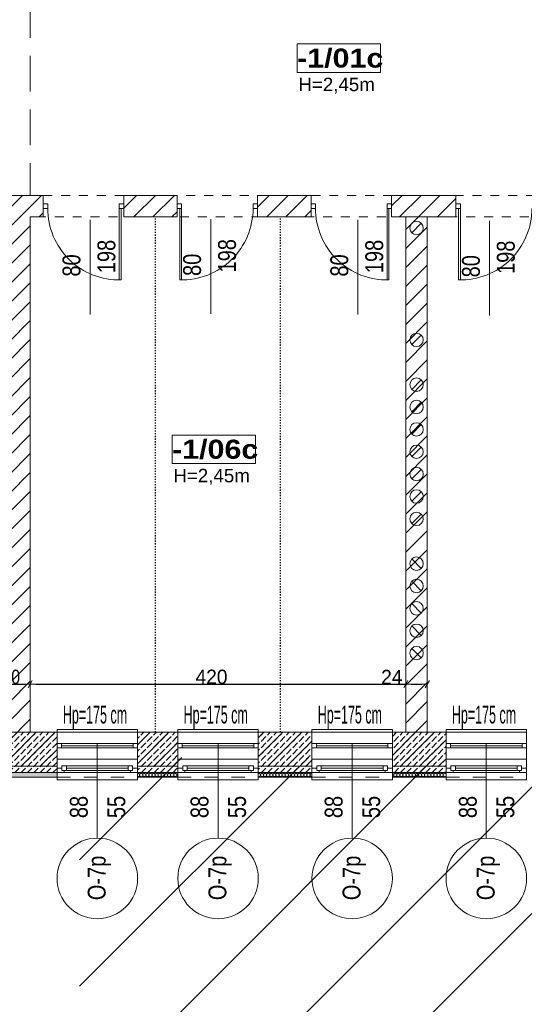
# Model space of a CAD drawing. Header units: millimetres. Extents: x -44596 to 32114, y 34976 to 82978.
# Tile 32 of 63: x 26315 to 26880, y 55517 to 56617. Entities that reach past the tile are written whole.
import ezdxf

# ---------------------------------------------------------------- set-up
doc = ezdxf.new("R2010")
doc.units = ezdxf.units.MM
doc.header["$MEASUREMENT"] = 0
for name, pattern in [('1 LINIA PRZERYWANA', [30, 15, -15]), ('ACAD_ISO02W100', [60, 40, -20]), ('ACAD_ISO03W100', [3, 1.2, -1.8]), ('Dashed-002', [20, 10, -10])]:
    doc.linetypes.add(name, pattern=pattern)
for name, color, linetype in [('410-Fundamenty', 7, 'Continuous'), ('499-Wymiary i opisy', 7, 'Continuous'), ('__PROJEKTOWANE', 7, 'Continuous'), ('L1', 7, 'Continuous'), ('MF-NR', 7, 'Continuous'), ('MF_AREA_BLOCK', 7, 'Continuous'), ('MF_KRESKOWANIE', 7, 'Continuous'), ('MF_NR', 7, 'Continuous'), ('MF_OKNA', 7, 'Continuous'), ('MF_OKNA opisy', 7, 'Continuous'), ('MF_OPISY', 7, 'Continuous'), ('MF_przerywana', 7, 'Continuous'), ('MF_SCIANY_DZIAL', 7, 'Continuous'), ('MF_WIDOK', 7, 'Continuous')]:
    doc.layers.add(name, color=color, linetype=linetype)
doc.styles.add('GENERATED_STYLE_2', font='txt')
doc.styles.add('GENERATED_STYLE_4', font='txt')
doc.styles.add('GENERATED_STYLE_6', font='txt')
doc.dimstyles.new('GENERATED_STYLE__3', dxfattribs={"dimtxt": 16, "dimasz": 6.08, "dimexe": 0.18, "dimexo": 0.0625, "dimgap": 0.09, "dimtad": 1, "dimtih": 1, "dimtoh": 1, "dimdec": 0, "dimzin": 0, "dimdsep": 46, "dimtxsty": 'GENERATED_STYLE_4', "dimblk": 'ARROWHEAD_2', "dimblk1": 'ARROWHEAD_2', "dimblk2": 'ARROWHEAD_2', "dimcen": 0.09, "dimse1": 1, "dimse2": 1, "dimclrd": 7, "dimclre": 7, "dimclrt": 7, "dimadec": 0, "dimazin": 0, "dimtfac": 1, "dimtdec": 4, "dimtmove": 0, "dimatfit": 3, "dimfxl": 1, "dimtolj": 1, "dimtzin": 0, "dimarcsym": 0})
pattern_1 = [(45, (5608535.791, 4486378.817), (-10.606601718, 10.606601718), [])]
pattern_2 = [(90, (5608535.7913, 4486378.8167), (-3.4641016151, 0), [2, -4]), (90, (5608534.0592, 4486381.8167), (-3.4641016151, 0), [2, -4]), (150, (5608535.7913, 4486380.8167), (1.7320508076, 3), [2, -4]), (150, (5608532.3272, 4486380.8167), (1.7320508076, 3), [2, -4]), (210, (5608535.7913, 4486378.8167), (-1.7320508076, 3), [2, -4]), (210, (5608532.3272, 4486378.8167), (-1.7320508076, 3), [2, -4])]
pattern_3 = [(45, (5608535.791, 4486378.817), (-7.071067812, 7.071067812), [7.5, -2.5]), (45, (5608535.791, 4486385.888), (-7.071067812, 7.071067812), [7.5, -2.5])]

# ---------------------------------------------------------------- blocks, each defined once
blk = doc.blocks.new('ARROWHEAD_2')
at = {"color": 0, "linetype": 'Continuous', "lineweight": 0}
for p, q in [((0, 0), (-1, 0)), ((-0.38, -0.66), (0.38, 0.66))]:
    blk.add_line(p, q, dxfattribs=at)
blk = doc.blocks.new('*D53')
at = {"layer": '499-Wymiary i opisy', "color": 7, "linetype": 'Continuous', "lineweight": -2}
blk.add_line((26283.1, 55874.2), (26321.1, 55874.2), dxfattribs=at)
at = {"layer": 'Defpoints', "color": 0}
for p in [(26327.2, 55874.2), (26277.1, 55820.5), (26327.2, 55820.5)]:
    blk.add_point(p, dxfattribs=at)
at = {"layer": '499-Wymiary i opisy', "color": 7, "lineweight": -2, "xscale": 6.080000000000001, "yscale": 6.080000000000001, "zscale": 6.080000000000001, "rotation": 180}
blk.add_blockref('ARROWHEAD_2', (26277.1, 55874.2), dxfattribs=at)
at = {"layer": '499-Wymiary i opisy', "color": 7, "lineweight": -2, "xscale": 6.080000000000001, "yscale": 6.080000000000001, "zscale": 6.080000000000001}
blk.add_blockref('ARROWHEAD_2', (26327.2, 55874.2), dxfattribs=at)
at = {"layer": '499-Wymiary i opisy', "color": 7, "lineweight": 13, "insert": (26304.1, 55882.4), "char_height": 16, "attachment_point": 5, "style": 'GENERATED_STYLE_4'}
blk.add_mtext('\\A1;50', dxfattribs=at)
blk = doc.blocks.new('*D54')
at = {"layer": '499-Wymiary i opisy', "color": 7, "linetype": 'Continuous', "lineweight": -2}
blk.add_line((26333.3, 55874.2), (26741.1, 55874.2), dxfattribs=at)
at = {"layer": 'Defpoints', "color": 0}
for p in [(26747.2, 55874.2), (26327.2, 55820.5), (26747.2, 55820.5)]:
    blk.add_point(p, dxfattribs=at)
at = {"layer": '499-Wymiary i opisy', "color": 7, "lineweight": -2, "xscale": 6.080000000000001, "yscale": 6.080000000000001, "zscale": 6.080000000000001, "rotation": 180}
blk.add_blockref('ARROWHEAD_2', (26327.2, 55874.2), dxfattribs=at)
at = {"layer": '499-Wymiary i opisy', "color": 7, "lineweight": -2, "xscale": 6.080000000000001, "yscale": 6.080000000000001, "zscale": 6.080000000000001}
blk.add_blockref('ARROWHEAD_2', (26747.2, 55874.2), dxfattribs=at)
at = {"layer": '499-Wymiary i opisy', "color": 7, "lineweight": 13, "insert": (26529.9, 55882.4), "char_height": 16, "attachment_point": 5, "style": 'GENERATED_STYLE_4'}
blk.add_mtext('\\A1;420', dxfattribs=at)
blk = doc.blocks.new('*D55')
at = {"layer": '499-Wymiary i opisy', "color": 7, "linetype": 'Continuous', "lineweight": -2}
for p, q in [((26722.1, 55874.2), (26741.1, 55874.2)), ((26741.1, 55874.2), (26747.2, 55874.2)), ((26753.3, 55874.2), (26765.1, 55874.2))]:
    blk.add_line(p, q, dxfattribs=at)
at = {"layer": 'Defpoints', "color": 0}
for p in [(26771.2, 55874.2), (26747.2, 55820.5), (26771.2, 55820.5)]:
    blk.add_point(p, dxfattribs=at)
at = {"layer": '499-Wymiary i opisy', "color": 7, "lineweight": -2, "xscale": 6.080000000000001, "yscale": 6.080000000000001, "zscale": 6.080000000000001, "rotation": 180}
blk.add_blockref('ARROWHEAD_2', (26747.2, 55874.2), dxfattribs=at)
at = {"layer": '499-Wymiary i opisy', "color": 7, "lineweight": -2, "xscale": 6.080000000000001, "yscale": 6.080000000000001, "zscale": 6.080000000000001}
blk.add_blockref('ARROWHEAD_2', (26771.2, 55874.2), dxfattribs=at)
at = {"layer": '499-Wymiary i opisy', "color": 7, "lineweight": 13, "insert": (26731.5, 55882.3), "char_height": 16, "attachment_point": 5, "style": 'GENERATED_STYLE_4'}
blk.add_mtext('\\A1;24', dxfattribs=at)
blk = doc.blocks.new('Okno 21')
at = {"layer": '410-Fundamenty', "color": 5, "linetype": 'Continuous', "lineweight": 13}
for p, q in [((-45, 40), (-45, 43)), ((-45, 43), (45, 43)), ((45, 43), (45, 40)), ((-45, 0), (-39.5, 0)), ((-39.5, 2.5), (-34.5, 2.5)), ((-39.5, -2.5), (-39.5, 2.5)), ((-39.5, 0), (-39.5, -2.5)), ((-34.5, 2.5), (34.5, 2.5)), ((-34.5, 2.5), (-34.5, -2.5)), ((-34.5, 2.5), (34.5, 2.5)), ((-34.5, 0), (34.5, 0)), ((34.5, -2.5), (34.5, 2.5)), ((34.5, 2.5), (39.5, 2.5)), ((39.5, 2.5), (39.5, -2.5)), ((39.5, -2.5), (39.5, 0)), ((39.5, 0), (45, 0)), ((-37, -5), (-45, -5)), ((-45, -10), (-45, -13)), ((-39.5, -2.5), (-37, -2.5)), ((-34.5, -2.5), (-39.5, -2.5)), ((-37, -2.5), (-37, -5)), ((37, -5), (-37, -5)), ((34.5, -2.5), (-34.5, -2.5)), ((39.5, -2.5), (34.5, -2.5)), ((37, -5), (37, -2.5)), ((37, -2.5), (39.5, -2.5)), ((45, -5), (37, -5)), ((45, -13), (45, -10)), ((-45, -13), (45, -13))]:
    blk.add_line(p, q, dxfattribs=at)
at = {"layer": '410-Fundamenty', "color": 5, "linetype": '1 LINIA PRZERYWANA', "lineweight": 13}
for p, q in [((-45, 40), (45, 40)), ((-45, -10), (45, -10))]:
    blk.add_line(p, q, dxfattribs=at)
at = {"layer": '410-Fundamenty', "color": 7, "linetype": 'Continuous', "lineweight": 13}
for p, q in [((-45, 15), (-45, 40)), ((45, 15), (45, 40)), ((-45, 10), (-45, 15)), ((45, 10), (45, 15)), ((-45, 0), (-45, 10)), ((-45, -5), (-45, 0)), ((-45, -5), (-45, 0)), ((45, 0), (45, 10)), ((45, -5), (45, 0)), ((45, -5), (45, 0)), ((-45, -10), (-45, -5)), ((45, -10), (45, -5))]:
    blk.add_line(p, q, dxfattribs=at)

msp = doc.modelspace()

# ---------------------------------------------------------------- hatches: boundary and pattern name
at = {"layer": '410-Fundamenty', "linetype": 'Continuous', "lineweight": 0}
h = msp.add_hatch(dxfattribs=at)
h.set_pattern_fill('beton', color=251, style=0, pattern_type=2)
h.set_pattern_definition(pattern_3)
h.paths.add_polyline_path([(25809.2, 55820.5), (25809.2, 55795.5), (26357.2, 55795.5), (26357.2, 55820.5)])
h = msp.add_hatch(dxfattribs=at)
h.set_pattern_fill('beton', color=251, style=0, pattern_type=2)
h.set_pattern_definition(pattern_3)
h.paths.add_polyline_path([(26447.2, 55820.5), (26447.2, 55795.5), (26492.2, 55795.5), (26492.2, 55820.5)])
h = msp.add_hatch(dxfattribs=at)
h.set_pattern_fill('beton', color=251, style=0, pattern_type=2)
h.set_pattern_definition(pattern_3)
h.paths.add_polyline_path([(26582.2, 55795.5), (26642.2, 55795.5), (26642.2, 55820.5), (26582.2, 55820.5)])
h = msp.add_hatch(dxfattribs=at)
h.set_pattern_fill('beton', color=251, style=0, pattern_type=2)
h.set_pattern_definition(pattern_3)
h.paths.add_polyline_path([(26732.2, 55795.5), (26792.2, 55795.5), (26792.2, 55820.5), (26732.2, 55820.5)])
h = msp.add_hatch(dxfattribs=at)
h.set_pattern_fill('beton', color=251, style=0, pattern_type=2)
h.set_pattern_definition(pattern_3)
h.paths.add_polyline_path([(25809.2, 55790.5), (26357.2, 55790.5), (26357.2, 55795.5), (25809.2, 55795.5)])
h = msp.add_hatch(dxfattribs=at)
h.set_pattern_fill('beton', color=251, style=0, pattern_type=2)
h.set_pattern_definition(pattern_3)
h.paths.add_polyline_path([(25809.2, 55775.5), (26357.2, 55775.5), (26357.2, 55790.5), (25809.2, 55790.5)])
h = msp.add_hatch(dxfattribs=at)
h.set_pattern_fill('beton', color=251, style=0, pattern_type=2)
h.set_pattern_definition(pattern_3)
h.paths.add_polyline_path([(26447.2, 55790.5), (26492.2, 55790.5), (26492.2, 55795.5), (26447.2, 55795.5)])
h = msp.add_hatch(dxfattribs=at)
h.set_pattern_fill('beton', color=251, style=0, pattern_type=2)
h.set_pattern_definition(pattern_3)
h.paths.add_polyline_path([(26447.2, 55775.5), (26492.2, 55775.5), (26492.2, 55790.5), (26447.2, 55790.5)])
h = msp.add_hatch(dxfattribs=at)
h.set_pattern_fill('beton', color=251, style=0, pattern_type=2)
h.set_pattern_definition(pattern_3)
h.paths.add_polyline_path([(26582.2, 55790.5), (26642.2, 55790.5), (26642.2, 55795.5), (26582.2, 55795.5)])
h = msp.add_hatch(dxfattribs=at)
h.set_pattern_fill('beton', color=251, style=0, pattern_type=2)
h.set_pattern_definition(pattern_3)
h.paths.add_polyline_path([(26582.2, 55775.5), (26642.2, 55775.5), (26642.2, 55790.5), (26582.2, 55790.5)])
h = msp.add_hatch(dxfattribs=at)
h.set_pattern_fill('beton', color=251, style=0, pattern_type=2)
h.set_pattern_definition(pattern_3)
h.paths.add_polyline_path([(26732.2, 55790.5), (26792.2, 55790.5), (26792.2, 55795.5), (26732.2, 55795.5)])
h = msp.add_hatch(dxfattribs=at)
h.set_pattern_fill('beton', color=251, style=0, pattern_type=2)
h.set_pattern_definition(pattern_3)
h.paths.add_polyline_path([(26732.2, 55775.5), (26792.2, 55775.5), (26792.2, 55790.5), (26732.2, 55790.5)])
h = msp.add_hatch(dxfattribs=at)
h.set_pattern_fill('Styropian', color=251, style=0, pattern_type=2)
h.set_pattern_definition(pattern_2)
h.paths.add_polyline_path([(25809.2, 55770.5), (26357.2, 55770.5), (26357.2, 55775.5), (25809.2, 55775.5)])
h = msp.add_hatch(dxfattribs=at)
h.set_pattern_fill('Styropian', color=251, style=0, pattern_type=2)
h.set_pattern_definition(pattern_2)
h.paths.add_polyline_path([(26492.2, 55775.5), (26447.2, 55775.5), (26447.2, 55770.5), (26492.2, 55770.5)])
h = msp.add_hatch(dxfattribs=at)
h.set_pattern_fill('Styropian', color=251, style=0, pattern_type=2)
h.set_pattern_definition(pattern_2)
h.paths.add_polyline_path([(26582.2, 55770.5), (26642.2, 55770.5), (26642.2, 55775.5), (26582.2, 55775.5)])
h = msp.add_hatch(dxfattribs=at)
h.set_pattern_fill('Styropian', color=251, style=0, pattern_type=2)
h.set_pattern_definition(pattern_2)
h.paths.add_polyline_path([(26732.2, 55775.5), (26732.2, 55770.5), (26792.2, 55770.5), (26792.2, 55775.5)])
at = {"layer": '__PROJEKTOWANE', "linetype": 'Continuous', "lineweight": 13}
h = msp.add_hatch(dxfattribs=at)
h.set_pattern_fill('Bloczki_ceramiczne_kopia_43', color=251, style=0, pattern_type=2)
h.set_pattern_definition([(45, (5608535.79, 4486378.82), (-70.7106781, 70.7106781), [])])
h.paths.add_polyline_path([(29650.2, 54617.5), (29950.2, 54617.5), (29950.2, 55810.5), (29669.2, 55810.5), (29669.2, 56706.5), (30029.3, 56706.5), (30027.4, 56167.5), (30307.2, 56167.5), (30307.2, 54260.5), (30007.2, 54260.5), (30007.2, 53759.5), (28068.2, 53759.5), (28068.2, 54560.5), (27769.2, 54560.5), (27768.2, 55446.7), (26382.4, 55446.6), (26382.4, 55792.5), (28125.2, 55792.5), (28125.2, 54917.5), (28425.2, 54917.5), (28425.2, 54116.5), (29650.2, 54116.5)])
at = {"layer": 'MF_KRESKOWANIE', "linetype": 'Continuous', "lineweight": 13}
h = msp.add_hatch(dxfattribs=at)
h.set_pattern_fill('bloczki_ceramiczne', color=251, style=0, pattern_type=2)
h.set_pattern_definition(pattern_1)
h.paths.add_polyline_path([(26327.2, 56396.5), (26341.7, 56396.5), (26341.7, 56420.5), (26303.2, 56420.5), (26303.2, 55782.5), (26357.2, 55782.5), (26357.2, 55820.5), (26327.2, 55820.5)])
h = msp.add_hatch(dxfattribs=at)
h.set_pattern_fill('bloczki_ceramiczne', color=251, style=0, pattern_type=2)
h.set_pattern_definition(pattern_1)
h.paths.add_polyline_path([(26491.4, 56396.5), (26491.4, 56420.5), (26431.7, 56420.5), (26431.7, 56396.5)])
h = msp.add_hatch(dxfattribs=at)
h.set_pattern_fill('bloczki_ceramiczne', color=251, style=0, pattern_type=2)
h.set_pattern_definition(pattern_1)
h.paths.add_polyline_path([(26641.2, 56396.5), (26641.2, 56420.5), (26581.4, 56420.5), (26581.4, 56396.5)])
h = msp.add_hatch(dxfattribs=at)
h.set_pattern_fill('bloczki_ceramiczne', color=251, style=0, pattern_type=2)
h.set_pattern_definition(pattern_1)
h.paths.add_polyline_path([(26803.2, 56420.5), (26731.2, 56420.5), (26731.2, 56396.5), (26771.2, 56396.5), (26803.2, 56396.5)])
h = msp.add_hatch(dxfattribs=at)
h.set_pattern_fill('bloczki_ceramiczne', color=251, style=0, pattern_type=2)
h.set_pattern_definition(pattern_1)
h.paths.add_polyline_path([(26747.2, 56396.5), (26747.2, 56295.5), (26747.2, 55820.5), (26771.2, 55820.5), (26771.2, 56295.5), (26771.2, 56396.5)])
h = msp.add_hatch(dxfattribs=at)
h.set_pattern_fill('bloczki_ceramiczne', color=251, style=0, pattern_type=2)
h.set_pattern_definition(pattern_1)
h.paths.add_polyline_path([(26492.2, 55820.5), (26447.2, 55820.5), (26447.2, 55782.5), (26492.2, 55782.5)])
h = msp.add_hatch(dxfattribs=at)
h.set_pattern_fill('bloczki_ceramiczne', color=251, style=0, pattern_type=2)
h.set_pattern_definition(pattern_1)
h.paths.add_polyline_path([(26582.2, 55820.5), (26582.2, 55782.5), (26642.2, 55782.5), (26642.2, 55820.5), (26597.2, 55820.5)])
h = msp.add_hatch(dxfattribs=at)
h.set_pattern_fill('bloczki_ceramiczne', color=251, style=0, pattern_type=2)
h.set_pattern_definition(pattern_1)
h.paths.add_polyline_path([(26792.2, 55820.5), (26732.2, 55820.5), (26732.2, 55782.5), (26792.2, 55782.5)])

# ---------------------------------------------------------------- linework, layer by layer
at = {"layer": '410-Fundamenty', "color": 251, "linetype": 'Continuous', "lineweight": 13}
for p, q in [((26357.2, 55795.5), (26357.2, 55820.5)), ((26447.2, 55795.5), (26447.2, 55820.5)), ((26492.2, 55795.5), (26492.2, 55820.5)), ((26582.2, 55795.5), (26582.2, 55820.5)), ((26642.2, 55795.5), (26642.2, 55820.5)), ((26732.2, 55795.5), (26732.2, 55820.5)), ((26792.2, 55795.5), (26792.2, 55820.5)), ((26357.2, 55790.5), (26357.2, 55795.5)), ((26357.2, 55780.5), (26357.2, 55790.5)), ((26447.2, 55790.5), (26447.2, 55795.5)), ((26447.2, 55780.5), (26447.2, 55790.5)), ((26492.2, 55790.5), (26492.2, 55795.5)), ((26492.2, 55780.5), (26492.2, 55790.5)), ((26582.2, 55790.5), (26582.2, 55795.5)), ((26582.2, 55780.5), (26582.2, 55790.5)), ((26642.2, 55790.5), (26642.2, 55795.5)), ((26642.2, 55780.5), (26642.2, 55790.5)), ((26732.2, 55790.5), (26732.2, 55795.5)), ((26732.2, 55780.5), (26732.2, 55790.5)), ((26792.2, 55790.5), (26792.2, 55795.5)), ((26792.2, 55780.5), (26792.2, 55790.5)), ((26357.2, 55775.5), (26357.2, 55780.5)), ((26447.2, 55775.5), (26447.2, 55780.5)), ((26492.2, 55775.5), (26492.2, 55780.5)), ((26582.2, 55775.5), (26582.2, 55780.5)), ((26642.2, 55775.5), (26642.2, 55780.5)), ((26732.2, 55775.5), (26732.2, 55780.5)), ((26792.2, 55775.5), (26792.2, 55780.5)), ((25809.2, 55775.5), (26357.2, 55775.5)), ((26357.2, 55770.5), (26357.2, 55775.5)), ((26447.2, 55775.5), (26492.2, 55775.5)), ((26447.2, 55770.5), (26447.2, 55775.5)), ((26492.2, 55770.5), (26492.2, 55775.5)), ((26582.2, 55775.5), (26642.2, 55775.5)), ((26582.2, 55770.5), (26582.2, 55775.5)), ((26642.2, 55770.5), (26642.2, 55775.5)), ((26732.2, 55775.5), (26792.2, 55775.5)), ((26732.2, 55770.5), (26732.2, 55775.5)), ((26792.2, 55770.5), (26792.2, 55775.5))]:
    msp.add_line(p, q, dxfattribs=at)
at = {"layer": '410-Fundamenty', "color": 251, "linetype": 'Continuous', "lineweight": 13, "flags": 128}
for points in [[(26357.2, 55820.5), (25809.2, 55820.5)], [(26492.2, 55820.5), (26447.2, 55820.5)], [(26642.2, 55820.5), (26582.2, 55820.5)], [(26792.2, 55820.5), (26732.2, 55820.5)], [(25809.2, 55770.5), (26357.2, 55770.5)], [(26447.2, 55770.5), (26492.2, 55770.5)], [(26582.2, 55770.5), (26642.2, 55770.5)], [(26732.2, 55770.5), (26792.2, 55770.5)]]:
    msp.add_lwpolyline(points, dxfattribs=at)
at = {"layer": 'L1', "color": 251, "linetype": 'Continuous', "lineweight": 13}
for p, q in [((26341.7, 56420.5), (26156.7, 56420.5)), ((26303.2, 56420.5), (26327.2, 56420.5)), ((26341.7, 56420.5), (26341.7, 56396.5)), ((26491.4, 56420.5), (26431.7, 56420.5)), ((26431.7, 56420.5), (26431.7, 56396.5)), ((26491.4, 56396.5), (26491.4, 56420.5)), ((26641.2, 56420.5), (26581.4, 56420.5)), ((26581.4, 56420.5), (26581.4, 56396.5)), ((26641.2, 56396.5), (26641.2, 56420.5)), ((26731.2, 56420.5), (26803.2, 56420.5)), ((26803.2, 56420.5), (26731.2, 56420.5)), ((26731.2, 56420.5), (26731.2, 56396.5)), ((26803.2, 56396.5), (26803.2, 56420.5)), ((26803.2, 56396.5), (26803.2, 56420.5)), ((26327.2, 56396.5), (26327.2, 55820.5)), ((26341.7, 56396.5), (26327.2, 56396.5)), ((26431.7, 56396.5), (26491.4, 56396.5)), ((26581.4, 56396.5), (26641.2, 56396.5)), ((26731.2, 56396.5), (26803.2, 56396.5)), ((26747.2, 56295.5), (26747.2, 56396.5)), ((26771.2, 56295.5), (26771.2, 56396.5)), ((26771.2, 56396.5), (26803.2, 56396.5)), ((26771.2, 56396.5), (26771.2, 55820.5)), ((26327.2, 55820.5), (26327.2, 56295.5)), ((26747.2, 55820.5), (26747.2, 56295.5)), ((26771.2, 55820.5), (26771.2, 56295.5)), ((26327.2, 55820.5), (26357.2, 55820.5)), ((26357.2, 55782.5), (26357.2, 55820.5)), ((26447.2, 55820.5), (26477.2, 55820.5)), ((26447.2, 55820.5), (26492.2, 55820.5)), ((26447.2, 55782.5), (26447.2, 55820.5)), ((26492.2, 55782.5), (26492.2, 55820.5)), ((26582.2, 55820.5), (26582.2, 55782.5)), ((26582.2, 55820.5), (26627.2, 55820.5)), ((26597.2, 55820.5), (26627.2, 55820.5)), ((26642.2, 55820.5), (26597.2, 55820.5)), ((26642.2, 55820.5), (26642.2, 55782.5)), ((26792.2, 55820.5), (26732.2, 55820.5)), ((26732.2, 55820.5), (26732.2, 55782.5)), ((26747.2, 55820.5), (26777.2, 55820.5)), ((26747.2, 55820.5), (26777.2, 55820.5)), ((26792.2, 55820.5), (26792.2, 55782.5)), ((26303.2, 55782.5), (26357.2, 55782.5)), ((26447.2, 55782.5), (26492.2, 55782.5)), ((26447.2, 55782.5), (26492.2, 55782.5)), ((26582.2, 55782.5), (26642.2, 55782.5)), ((26597.2, 55782.5), (26627.2, 55782.5)), ((26597.2, 55782.5), (26627.2, 55782.5)), ((26732.2, 55782.5), (26792.2, 55782.5))]:
    msp.add_line(p, q, dxfattribs=at)
at = {"layer": 'MF-NR', "color": 251, "linetype": 'Continuous', "lineweight": 13}
for p, q in [((26625.7, 56589.9), (26719, 56589.9)), ((26625.7, 56558), (26625.7, 56589.9)), ((26719, 56589.9), (26719, 56558)), ((26485.9, 56152.7), (26579.2, 56152.7)), ((26485.9, 56120.8), (26485.9, 56152.7)), ((26579.2, 56152.7), (26579.2, 56120.8))]:
    msp.add_line(p, q, dxfattribs=at)
at = {"layer": 'MF-NR', "color": 251, "linetype": 'Continuous', "lineweight": 13, "flags": 128}
for points in [[(26719, 56558), (26625.7, 56558)], [(26579.2, 56120.8), (26485.9, 56120.8)]]:
    msp.add_lwpolyline(points, dxfattribs=at)
at = {"layer": 'MF_AREA_BLOCK', "color": 251, "linetype": 'Continuous', "lineweight": 13}
for p, q in [((26764.5, 56389.3), (26753.9, 56378.7)), ((26764.5, 56264.3), (26753.9, 56253.7)), ((26764.5, 56214.3), (26753.9, 56203.7)), ((26764.5, 56189.3), (26753.9, 56178.7)), ((26764.5, 56164.3), (26753.9, 56153.7)), ((26764.5, 56139.3), (26753.9, 56128.7)), ((26764.5, 56114.3), (26753.9, 56103.7)), ((26764.5, 56089.3), (26753.9, 56078.7)), ((26764.5, 56064.3), (26753.9, 56053.7)), ((26753.9, 56014.3), (26764.5, 56003.7)), ((26753.9, 55989.3), (26764.5, 55978.7)), ((26753.9, 55964.3), (26764.5, 55953.7)), ((26753.9, 55939.3), (26764.5, 55928.7)), ((26753.9, 55914.3), (26764.5, 55903.7))]:
    msp.add_line(p, q, dxfattribs=at)
for centre in [(26759.2, 56384), (26759.2, 56259), (26759.2, 56209), (26759.2, 56184), (26759.2, 56159), (26759.2, 56134), (26759.2, 56109), (26759.2, 56084), (26759.2, 56059), (26759.2, 56009), (26759.2, 55984), (26759.2, 55959), (26759.2, 55934), (26759.2, 55909)]:
    msp.add_circle(centre, 7.5, dxfattribs=at)
at = {"layer": 'MF_OKNA', "color": 251, "linetype": 'Continuous', "lineweight": 13}
for p, q in [((26341.7, 56408.5), (26341.7, 56411)), ((26341.7, 56411), (26346.7, 56411)), ((26346.7, 56406), (26341.7, 56406)), ((26346.7, 56411), (26346.7, 56406)), ((26431.7, 56411), (26426.7, 56411)), ((26426.7, 56411), (26426.7, 56406)), ((26426.7, 56406), (26431.7, 56406)), ((26426.7, 56406), (26426.7, 56326)), ((26428.7, 56406), (26428.7, 56326)), ((26431.7, 56408.5), (26431.7, 56411)), ((26491.4, 56408.5), (26491.4, 56411)), ((26491.4, 56411), (26496.4, 56411)), ((26496.4, 56406), (26491.4, 56406)), ((26494.4, 56406), (26494.4, 56326)), ((26496.4, 56411), (26496.4, 56406)), ((26496.4, 56406), (26496.4, 56326)), ((26581.4, 56411), (26576.4, 56411)), ((26576.4, 56411), (26576.4, 56406)), ((26576.4, 56406), (26581.4, 56406)), ((26581.4, 56408.5), (26581.4, 56411)), ((26641.2, 56408.5), (26641.2, 56411)), ((26641.2, 56411), (26646.2, 56411)), ((26646.2, 56406), (26641.2, 56406)), ((26646.2, 56411), (26646.2, 56406)), ((26731.2, 56411), (26726.2, 56411)), ((26726.2, 56411), (26726.2, 56406)), ((26726.2, 56406), (26731.2, 56406)), ((26726.2, 56406), (26726.2, 56326)), ((26728.2, 56406), (26728.2, 56326)), ((26731.2, 56408.5), (26731.2, 56411)), ((26803.2, 56408.5), (26803.2, 56411)), ((26803.2, 56411), (26808.2, 56411)), ((26808.2, 56406), (26803.2, 56406)), ((26806.2, 56406), (26806.2, 56326)), ((26808.2, 56411), (26808.2, 56406)), ((26808.2, 56406), (26808.2, 56326)), ((26394.1, 56287.3), (26394.1, 56393.1)), ((26529, 56288.1), (26529, 56393.9)), ((26693.6, 56287.3), (26693.6, 56393.1)), ((26840.8, 56286.4), (26840.8, 56392.2)), ((26357.2, 55820.5), (26447.2, 55820.5)), ((26357.2, 55820.5), (26447.2, 55820.5)), ((26492.2, 55820.5), (26582.2, 55820.5)), ((26642.2, 55820.5), (26732.2, 55820.5)), ((26792.2, 55820.5), (26882.2, 55820.5)), ((26362.2, 55808), (26357.2, 55808)), ((26357.2, 55808), (26357.2, 55803)), ((26362.2, 55808), (26357.2, 55808)), ((26357.2, 55808), (26357.2, 55803)), ((26357.2, 55805.5), (26357.2, 55803)), ((26357.2, 55805.5), (26357.2, 55803)), ((26357.2, 55803), (26362.2, 55803)), ((26357.2, 55803), (26362.2, 55803)), ((26362.2, 55803), (26362.2, 55808)), ((26362.2, 55808), (26442.2, 55808)), ((26362.2, 55803), (26362.2, 55808)), ((26362.2, 55808), (26442.2, 55808)), ((26442.2, 55805.5), (26362.2, 55805.5)), ((26442.2, 55805.5), (26362.2, 55805.5)), ((26362.2, 55803), (26442.2, 55803)), ((26362.2, 55803), (26442.2, 55803)), ((26442.2, 55803), (26442.2, 55808)), ((26442.2, 55808), (26447.2, 55808)), ((26442.2, 55803), (26442.2, 55808)), ((26442.2, 55808), (26447.2, 55808)), ((26447.2, 55803), (26442.2, 55803)), ((26447.2, 55803), (26442.2, 55803)), ((26447.2, 55808), (26447.2, 55803)), ((26447.2, 55808), (26447.2, 55803)), ((26447.2, 55805.5), (26447.2, 55803)), ((26447.2, 55805.5), (26447.2, 55803)), ((26497.2, 55808), (26492.2, 55808)), ((26492.2, 55808), (26492.2, 55803)), ((26492.2, 55805.5), (26492.2, 55803)), ((26492.2, 55803), (26497.2, 55803)), ((26497.2, 55803), (26497.2, 55808)), ((26497.2, 55808), (26577.2, 55808)), ((26577.2, 55805.5), (26497.2, 55805.5)), ((26497.2, 55803), (26577.2, 55803)), ((26577.2, 55803), (26577.2, 55808)), ((26577.2, 55808), (26582.2, 55808)), ((26582.2, 55803), (26577.2, 55803)), ((26582.2, 55808), (26582.2, 55803)), ((26582.2, 55805.5), (26582.2, 55803)), ((26647.2, 55808), (26642.2, 55808)), ((26642.2, 55808), (26642.2, 55803)), ((26642.2, 55805.5), (26642.2, 55803)), ((26642.2, 55803), (26647.2, 55803)), ((26647.2, 55803), (26647.2, 55808)), ((26647.2, 55808), (26727.2, 55808)), ((26727.2, 55805.5), (26647.2, 55805.5)), ((26647.2, 55803), (26727.2, 55803)), ((26727.2, 55803), (26727.2, 55808)), ((26727.2, 55808), (26732.2, 55808)), ((26732.2, 55803), (26727.2, 55803)), ((26732.2, 55808), (26732.2, 55803)), ((26732.2, 55805.5), (26732.2, 55803)), ((26797.2, 55808), (26792.2, 55808)), ((26792.2, 55808), (26792.2, 55803)), ((26792.2, 55805.5), (26792.2, 55803)), ((26792.2, 55803), (26797.2, 55803)), ((26797.2, 55803), (26797.2, 55808)), ((26797.2, 55808), (26877.2, 55808)), ((26877.2, 55805.5), (26797.2, 55805.5)), ((26797.2, 55803), (26877.2, 55803)), ((26877.2, 55803), (26877.2, 55808)), ((26877.2, 55808), (26882.2, 55808)), ((26882.2, 55803), (26877.2, 55803)), ((26357.2, 55790.5), (26447.2, 55790.5)), ((26357.2, 55790.5), (26447.2, 55790.5)), ((26492.2, 55790.5), (26582.2, 55790.5)), ((26642.2, 55790.5), (26732.2, 55790.5)), ((26792.2, 55790.5), (26882.2, 55790.5))]:
    msp.add_line(p, q, dxfattribs=at)
for centre, start, end in [((26426.7, 56406), 180, 271.4325), ((26496.4, 56406), 268.5675, 0), ((26726.2, 56406), 180, 271.4325), ((26808.2, 56406), 268.5675, 0)]:
    msp.add_arc(centre, 80, start, end, dxfattribs=at)
at = {"layer": 'MF_OKNA opisy', "color": 251, "linetype": 'Continuous', "lineweight": 13}
for p, q in [((26402.2, 55808), (26402.2, 55702.2)), ((26537.2, 55808), (26537.2, 55702.2)), ((26687.2, 55808), (26687.2, 55702.2)), ((26837.2, 55808), (26837.2, 55702.2))]:
    msp.add_line(p, q, dxfattribs=at)
for centre in [(26402.2, 55657.2), (26537.2, 55657.2), (26687.2, 55657.2), (26837.2, 55657.2)]:
    msp.add_circle(centre, 45, dxfattribs=at)
at = {"layer": 'MF_przerywana', "color": 251, "linetype": 'ACAD_ISO02W100', "lineweight": 13}
msp.add_line((26327.2, 56696.5), (26327.2, 56420.5), dxfattribs=at)
at = {"layer": 'MF_przerywana', "color": 251, "linetype": 'Dashed-002', "lineweight": 13, "flags": 128}
msp.add_lwpolyline([(26341.7, 56420.5), (28091.2, 56420.5), (28091.2, 56396.5), (26341.7, 56396.5)], close=True, dxfattribs=at)
at = {"layer": 'MF_SCIANY_DZIAL', "color": 251, "linetype": 'ACAD_ISO03W100', "lineweight": 25}
for p, q in [((26467.2, 55820.5), (26467.2, 56396.5)), ((26607.2, 55820.5), (26607.2, 56396.5))]:
    msp.add_line(p, q, dxfattribs=at)
at = {"layer": 'MF_WIDOK', "color": 251, "linetype": 'Continuous', "lineweight": 15, "flags": 128}
for points in [[(26625.7, 56589.9), (26719, 56589.9), (26719, 56558), (26625.7, 56558)], [(26485.9, 56152.7), (26579.2, 56152.7), (26579.2, 56120.8), (26485.9, 56120.8)]]:
    msp.add_lwpolyline(points, close=True, dxfattribs=at)

# ---------------------------------------------------------------- block references
at = {"layer": '410-Fundamenty', "color": 251, "linetype": 'Continuous', "lineweight": 13, "zscale": 100}
for p in [(26402.2, 55780.5), (26537.2, 55780.5), (26687.2, 55780.5), (26837.2, 55780.5)]:
    msp.add_blockref('Okno 21', p, dxfattribs=at)

# ---------------------------------------------------------------- texts
at = {"layer": 'MF_NR', "color": 251, "linetype": 'Continuous', "lineweight": 13, "char_height": 21.262, "attachment_point": 7, "style": 'GENERATED_STYLE_6'}
for s, insert in [('\\A1;{\\pql;\\fArial Black|b0|i0|c238|p38;-1/01c}', (26625.6, 56562.7)), ('\\A1;{\\pql;\\fArial Black|b0|i0|c238|p38;-1/06c}', (26485.8, 56125.6))]:
    msp.add_mtext(s, dxfattribs=dict(at, insert=insert))
at = {"layer": 'MF_OKNA', "color": 251, "linetype": 'Continuous', "lineweight": 13, "char_height": 20, "attachment_point": 4, "rotation": 90, "style": 'GENERATED_STYLE_2'}
for s, insert in [('\\A1;{\\W0.800000x;\\pql;\\fArial|b0|i0|c238|p38;198}', (26412.5, 56333.6)), ('\\A1;{\\W0.800000x;\\pql;\\fArial|b0|i0|c238|p38;198}', (26547.4, 56334.4)), ('\\A1;{\\W0.800000x;\\pql;\\fArial|b0|i0|c238|p38;198}', (26712, 56333.6)), ('\\A1;{\\W0.800000x;\\pql;\\fArial|b0|i0|c238|p38;198}', (26859.1, 56332.7)), ('\\A1;{\\W0.800000x;\\pql;\\fArial|b0|i0|c238|p38;80}', (26373.4, 56329.8)), ('\\A1;{\\W0.800000x;\\pql;\\fArial|b0|i0|c238|p38;80}', (26508.3, 56330.5)), ('\\A1;{\\W0.800000x;\\pql;\\fArial|b0|i0|c238|p38;80}', (26672.9, 56329.8)), ('\\A1;{\\W0.800000x;\\pql;\\fArial|b0|i0|c238|p38;80}', (26820.1, 56328.9))]:
    msp.add_mtext(s, dxfattribs=dict(at, insert=insert))
at = {"layer": 'MF_OKNA opisy', "color": 251, "linetype": 'Continuous', "lineweight": 13, "char_height": 20, "attachment_point": 4, "style": 'GENERATED_STYLE_2'}
for insert in [(26363.7, 55837.3), (26498.7, 55837.3), (26648.7, 55837.3), (26798.7, 55837.3)]:
    msp.add_mtext('\\A1;{\\W0.500000x;\\pql;\\fArial|b0|i0|c238|p38;Hp=175 cm}', dxfattribs=dict(at, insert=insert))
at = {"layer": 'MF_OKNA opisy', "color": 251, "linetype": 'Continuous', "lineweight": 13, "char_height": 20, "attachment_point": 4, "rotation": 90, "style": 'GENERATED_STYLE_2'}
for s, insert in [('\\A1;{\\W0.800000x;\\pql;\\fArial|b0|i0|c238|p38;88}', (26381.6, 55724.6)), ('\\A1;{\\W0.800000x;\\pql;\\fArial|b0|i0|c238|p38;55}', (26423.6, 55724.6)), ('\\A1;{\\W0.800000x;\\pql;\\fArial|b0|i0|c238|p38;88}', (26516.6, 55724.6)), ('\\A1;{\\W0.800000x;\\pql;\\fArial|b0|i0|c238|p38;55}', (26558.6, 55724.6)), ('\\A1;{\\W0.800000x;\\pql;\\fArial|b0|i0|c238|p38;88}', (26666.6, 55724.6)), ('\\A1;{\\W0.800000x;\\pql;\\fArial|b0|i0|c238|p38;55}', (26708.6, 55724.6)), ('\\A1;{\\W0.800000x;\\pql;\\fArial|b0|i0|c238|p38;88}', (26816.6, 55724.6)), ('\\A1;{\\W0.800000x;\\pql;\\fArial|b0|i0|c238|p38;55}', (26858.6, 55724.6)), ('\\A1;{\\W0.800000x;\\pql;\\fArial|b0|i0|c238|p38;O-7p}', (26404.5, 55632.9)), ('\\A1;{\\W0.800000x;\\pql;\\fArial|b0|i0|c238|p38;O-7p}', (26539.5, 55632.9)), ('\\A1;{\\W0.800000x;\\pql;\\fArial|b0|i0|c238|p38;O-7p}', (26689.5, 55632.9)), ('\\A1;{\\W0.800000x;\\pql;\\fArial|b0|i0|c238|p38;O-7p}', (26839.5, 55632.9))]:
    msp.add_mtext(s, dxfattribs=dict(at, insert=insert))
at = {"layer": 'MF_OPISY', "color": 251, "linetype": 'Continuous', "lineweight": 13, "char_height": 15, "attachment_point": 2, "style": 'GENERATED_STYLE_2'}
for insert in [(26669.8, 56552), (26530, 56114.9)]:
    msp.add_mtext('\\A1;{\\pqc;\\fArial|b0|i0|c238|p38;H=2,45m}', dxfattribs=dict(at, insert=insert))

# ---------------------------------------------------------------- dimensions: what is measured, and where the dimension line sits
at = {"layer": '499-Wymiary i opisy', "color": 251, "linetype": 'Continuous', "lineweight": 13}
for base, p1, p2, picture, middle in [((26327.2, 55874.2), (26277.1, 55820.5), (26327.2, 55820.5), '*D53', (26304.1, 55874.2)), ((26747.2, 55874.2), (26327.2, 55820.5), (26747.2, 55820.5), '*D54', (26529.9, 55874.2)), ((26771.2, 55874.2), (26747.2, 55820.5), (26771.2, 55820.5), '*D55', (26731.5, 55874.2))]:
    dim = msp.add_linear_dim(base=base, p1=p1, p2=p2, dimstyle='GENERATED_STYLE__3', dxfattribs=at)
    dim.commit()
    dim.dimension.update_dxf_attribs({"geometry": picture, "text_midpoint": middle, "dimtype": 160})

doc.saveas('drawing.dxf')
